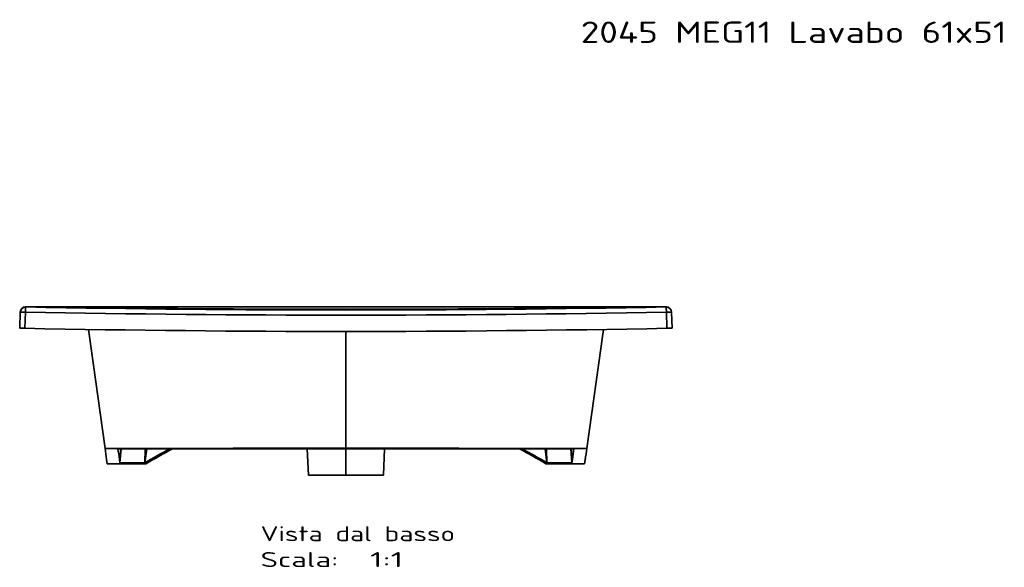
# Model space of a CAD drawing. Extents: x 290 to 1542, y 27 to 1315.
# Tile 4 of 4: x 290 to 1213, y 802 to 1315. Entities that reach past the tile are written whole.
import ezdxf
from ezdxf.enums import TextEntityAlignment as Align

# ---------------------------------------------------------------- set-up
doc = ezdxf.new("R2010")
doc.units = 0
doc.layers.get('0').update_dxf_attribs({"lineweight": 13})
doc.styles.get("Standard").update_dxf_attribs({"font": 'isocp.shx'})

# ---------------------------------------------------------------- blocks, each defined once
blk = doc.blocks.new('BLOCK86')
at = {"color": 7, "lineweight": 13}
blk.add_text('2045 MEG11 Lavabo 61x51', height=20, dxfattribs=at).set_placement((220, 662.25), (619.02, 662.25), align=Align.FIT)
blk = doc.blocks.new('BLOCK88')
at = {"color": 7, "lineweight": 13}
for s, p, p2 in [('Vista dal basso', (-80, -219.43), (102.16, -219.43)), ('Scala:', (-80, -243.61), (-7.14, -243.61)), ('  1:1', (-7.14, -243.61), (53.59, -243.61))]:
    blk.add_text(s, height=14, dxfattribs=at).set_placement(p, p2, align=Align.FIT)
blk = doc.blocks.new('BLOCK89')
at = {"color": 7, "lineweight": 35}
for p, q in [((-225, 0), (-300.17, 0)), ((300.17, 0), (-300.17, 0)), ((208.85, 0), (-208.85, 0)), ((208.85, 0), (-208.85, 0)), ((300.17, 0), (225, 0)), ((300.17, 0), (225, 0)), ((-225, 0), (-300.17, 0)), ((-225.72, -132.51), (-241.38, -21.13)), ((-225.72, -132.51), (-241.38, -21.13)), ((0, -23.01), (0, -132.45)), ((0, -132.45), (0, -23.01)), ((225.72, -132.51), (241.38, -21.13)), ((225.72, -132.51), (241.38, -21.13)), ((-36.23, -132.85), (-35.15, -157.5)), ((0, -157.5), (0, -132.84)), ((0, -132.84), (0, -157.5)), ((0, -132.84), (0, -157.5)), ((0, -132.84), (0, -157.5)), ((36.23, -132.85), (35.15, -157.5)), ((-211.81, -146.02), (-188.35, -146.02)), ((-188.35, -146.02), (-211.81, -146.02)), ((-211.68, -147), (-187.42, -147)), ((-211.68, -147), (-187.42, -147)), ((187.42, -147), (211.68, -147)), ((211.68, -147), (187.42, -147)), ((211.81, -146.02), (188.35, -146.02)), ((211.81, -146.02), (188.35, -146.02)), ((-35.15, -157.5), (0, -157.5)), ((-35.15, -157.5), (0, -157.5)), ((0, -157.5), (35.07, -157.5)), ((0, -157.5), (35.15, -157.5))]:
    blk.add_line(p, q, dxfattribs=at)
at = {"color": 7, "lineweight": 35, "ltscale": 0.003287}
for p, q in [((-300.17, 0), (-300.08, -0.09)), ((300.17, 0), (300.08, -0.09)), ((300.17, 0), (300.08, -0.09)), ((-300.08, -0.09), (-300.17, 0))]:
    blk.add_line(p, q, dxfattribs=at)
at = {"color": 7, "lineweight": 35, "ltscale": 0.0797}
for p, q in [((-221.81, 0), (-225, 0)), ((225, 0), (221.81, 0)), ((225, 0), (221.81, 0)), ((-221.81, 0), (-225, 0))]:
    blk.add_line(p, q, dxfattribs=at)
at = {"color": 7, "lineweight": 35, "ltscale": 0.323943}
for p, q in [((-208.85, 0), (-221.81, 0)), ((-208.85, 0), (-221.81, 0)), ((221.81, 0), (208.85, 0)), ((221.81, 0), (208.85, 0))]:
    blk.add_line(p, q, dxfattribs=at)
at = {"color": 7, "lineweight": 35, "ltscale": 0.029807}
for p, q in [((-208.85, -1.19), (-208.85, 0)), ((-208.85, 0), (-208.85, -1.19))]:
    blk.add_line(p, q, dxfattribs=at)
at = {"color": 7, "lineweight": 35, "ltscale": 0.4375}
for p, q in [((-17.5, 0), (0, 0)), ((0, 0), (17.5, 0))]:
    blk.add_line(p, q, dxfattribs=at)
at = {"color": 7, "lineweight": 35, "ltscale": 0.029809}
blk.add_line((208.85, 0), (208.85, -1.19), dxfattribs=at)
at = {"color": 7, "lineweight": 35, "ltscale": 0.029806}
blk.add_line((208.85, 0), (208.85, -1.19), dxfattribs=at)
at = {"color": 7, "lineweight": 35, "ltscale": 0.377014}
for p, q in [((-305.7, -19.99), (-305.17, -4.92)), ((-305.17, -4.92), (-305.7, -19.99)), ((305.17, -4.92), (305.7, -19.99))]:
    blk.add_line(p, q, dxfattribs=at)
at = {"color": 7, "lineweight": 35, "ltscale": 0.002335}
for p, q in [((-305.17, -4.83), (-305.17, -4.92)), ((-305.17, -4.83), (-305.17, -4.92)), ((305.17, -4.83), (305.17, -4.92)), ((305.17, -4.83), (305.17, -4.92))]:
    blk.add_line(p, q, dxfattribs=at)
at = {"color": 7, "lineweight": 35, "ltscale": 0.00231}
blk.add_line((-305.17, -4.92), (-305.17, -4.83), dxfattribs=at)
at = {"color": 7, "lineweight": 35, "ltscale": 0.002337}
blk.add_line((-305.17, -4.83), (-305.17, -4.92), dxfattribs=at)
at = {"color": 7, "lineweight": 35, "ltscale": 0.379412}
for p, q in [((-300.8, -20.09), (-300.27, -4.92)), ((-300.8, -20.09), (-300.27, -4.92)), ((300.27, -4.92), (300.8, -20.09)), ((300.27, -4.92), (300.8, -20.09))]:
    blk.add_line(p, q, dxfattribs=at)
at = {"color": 7, "lineweight": 35, "ltscale": 0.001104}
blk.add_line((-228.59, -0.9), (-228.55, -0.91), dxfattribs=at)
at = {"color": 7, "lineweight": 35, "ltscale": 0.039663}
blk.add_line((-221.81, 0), (-223.4, 0), dxfattribs=at)
at = {"color": 7, "lineweight": 35, "ltscale": 0.064896}
blk.add_line((224.41, 0), (221.81, 0), dxfattribs=at)
at = {"color": 7, "lineweight": 35, "ltscale": 0.379594}
blk.add_line((305.7, -20), (305.17, -4.83), dxfattribs=at)
blk.add_line((305.7, -20), (305.17, -4.83), dxfattribs=at)
at = {"color": 7, "lineweight": 35, "ltscale": 0.122523}
for p, q in [((-300.8, -20.09), (-305.7, -19.99)), ((305.7, -19.99), (300.8, -20.09))]:
    blk.add_line(p, q, dxfattribs=at)
at = {"color": 7, "lineweight": 35, "ltscale": 0.000244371}
for p, q in [((-305.7, -19.99), (-305.7, -20)), ((-305.7, -19.99), (-305.7, -20)), ((305.7, -20), (305.7, -19.99)), ((305.7, -19.99), (305.7, -20))]:
    blk.add_line(p, q, dxfattribs=at)
at = {"color": 7, "lineweight": 35, "ltscale": 0.122525}
for p, q in [((-300.8, -20.09), (-305.7, -19.99)), ((300.8, -20.09), (305.7, -19.99))]:
    blk.add_line(p, q, dxfattribs=at)
at = {"color": 7, "lineweight": 35, "ltscale": 0.012175}
blk.add_line((-305.21, -20), (-305.7, -20), dxfattribs=at)
blk.add_line((-305.21, -20), (-305.7, -20), dxfattribs=at)
at = {"color": 7, "lineweight": 35, "ltscale": 0.01223}
blk.add_line((305.7, -20), (305.21, -20), dxfattribs=at)
at = {"color": 7, "lineweight": 35, "ltscale": 0.252565}
for p, q in [((-212.25, -142.92), (-211.02, -132.9)), ((-211.02, -132.9), (-212.25, -142.92)), ((211.02, -132.9), (212.25, -142.92)), ((211.02, -132.9), (212.25, -142.92))]:
    blk.add_line(p, q, dxfattribs=at)
at = {"color": 7, "lineweight": 35, "ltscale": 0.329627}
for p, q in [((-211.81, -146.02), (-210.57, -132.9)), ((-210.57, -132.9), (-211.81, -146.02)), ((210.57, -132.9), (211.81, -146.02)), ((210.57, -132.9), (211.81, -146.02))]:
    blk.add_line(p, q, dxfattribs=at)
at = {"color": 7, "lineweight": 35, "ltscale": 0.331624}
blk.add_line((-186.52, -132.88), (-188.35, -146.02), dxfattribs=at)
blk.add_line((-186.52, -132.88), (-188.35, -146.02), dxfattribs=at)
at = {"color": 7, "lineweight": 35, "ltscale": 0.328528}
blk.add_line((-188.04, -132.88), (-188.35, -146.02), dxfattribs=at)
at = {"color": 7, "lineweight": 35, "ltscale": 0.328501}
for p, q in [((-188.35, -146.02), (-188.04, -132.89)), ((188.35, -146.02), (188.04, -132.89)), ((188.35, -146.02), (188.04, -132.89))]:
    blk.add_line(p, q, dxfattribs=at)
at = {"color": 7, "lineweight": 35, "ltscale": 0.009775}
blk.add_line((0, -132.84), (0, -132.45), dxfattribs=at)
blk.add_line((0, -132.84), (0, -132.45), dxfattribs=at)
at = {"color": 7, "lineweight": 35, "ltscale": 0.331622}
for p, q in [((186.52, -132.88), (188.35, -146.02)), ((188.35, -146.02), (186.52, -132.88))]:
    blk.add_line(p, q, dxfattribs=at)
at = {"color": 7, "lineweight": 35, "ltscale": 0.102882}
for p, q in [((-224.25, -142.92), (-223.68, -147)), ((-223.68, -147), (-224.25, -142.92)), ((224.25, -142.92), (223.68, -147)), ((224.25, -142.92), (223.68, -147))]:
    blk.add_line(p, q, dxfattribs=at)
at = {"color": 7, "lineweight": 35, "ltscale": 0.299997}
blk.add_line((-223.68, -147), (-211.68, -147), dxfattribs=at)
blk.add_line((-223.68, -147), (-211.68, -147), dxfattribs=at)
at = {"color": 7, "lineweight": 35, "ltscale": 0.078236}
for p, q in [((-211.81, -146.02), (-212.25, -142.92)), ((-212.25, -142.92), (-211.81, -146.02)), ((211.81, -146.02), (212.25, -142.92)), ((211.81, -146.02), (212.25, -142.92))]:
    blk.add_line(p, q, dxfattribs=at)
at = {"color": 7, "lineweight": 35, "ltscale": 0.024647}
for p, q in [((-211.68, -147), (-211.81, -146.02)), ((-211.81, -146.02), (-211.68, -147)), ((211.68, -147), (211.81, -146.02))]:
    blk.add_line(p, q, dxfattribs=at)
at = {"color": 7, "lineweight": 35, "ltscale": 0.033713}
for p, q in [((-188.35, -146.02), (-187.42, -147)), ((-187.42, -147), (-188.35, -146.02)), ((187.42, -147), (188.35, -146.02)), ((188.35, -146.02), (187.42, -147))]:
    blk.add_line(p, q, dxfattribs=at)
at = {"color": 7, "lineweight": 35, "ltscale": 0.024692}
blk.add_line((211.68, -147), (211.81, -146.02), dxfattribs=at)
at = {"color": 7, "lineweight": 35, "ltscale": 0.300003}
for p, q in [((223.68, -147), (211.68, -147)), ((211.68, -147), (223.68, -147))]:
    blk.add_line(p, q, dxfattribs=at)
at = {"color": 7, "lineweight": 35, "ltscale": 0.131847}
blk.add_line((223.68, -147), (224.41, -141.78), dxfattribs=at)
at = {"color": 7, "lineweight": 35}
for centre, radius, start, end in [((-300.17, -5), 5, 90.00002, 177.99998), ((-300.17, -5), 5, 90.00041, 177.99961), ((-224.55, -3649.5), 3649.51, 89.95704, 90.06953), ((224.55, -3649.47), 3649.47, 89.93047, 90.04296), ((300.17, -5), 5, 2, 90), ((300.17, -5), 5, 2.00002, 89.99998), ((300.17, -5), 5, 2.00041, 89.99961), ((-300.17, -5), 5, 90, 178), ((-300.17, -5.09), 5, 88.912, 177.99997), ((-300.17, -5.09), 5, 88.91539, 178.00186), ((0, 15795.7), 15803.47, 268.911306, 271.088693), ((0, 15795.86), 15803.64, 268.911318, 271.088682), ((0, 15783.93), 15786.87, 268.910845, 271.089154), ((0, 15783.9), 15786.84, 268.910844, 271.089157), ((-228.98, -5), 5, 53.81166, 89.99799), ((-228.98, -5), 5, 53.81169, 89.99799), ((-272.67, -2.01), 43.74, 1.46766, 2.62376), ((-272.68, -2.01), 43.75, 1.46772, 2.62366), ((-229, -5.88), 5, 84.38911, 89.43069), ((-229, -5.88), 5, 84.38911, 89.43069), ((0, 20603.17), 20605.42, 269.415348, 270.584651), ((0, 20608.66), 20610.91, 269.415505, 270.584494), ((0, 20603.02), 20605.27, 269.415345, 270.584655), ((228.98, -5), 5, 90.002, 126.18822), ((228.98, -5), 5, 90.00201, 126.1882), ((229, -5.88), 5, 90.56932, 95.54706), ((229, -5.88), 5, 90.56931, 95.5524), ((272.64, -2), 43.71, 177.37595, 178.53282), ((300.17, -5.09), 5, 2.00003, 91.088), ((300.17, -5.09), 5, 1.99999, 91.08804), ((0, 15454.76), 15477.77, 268.886432, 271.113568), ((0, 15454.76), 15477.77, 268.886432, 271.113567), ((0.01, -430793.85), 430661.4, 90.0000013, 90.0300315), ((0.05, -430929.16), 430796.71, 90.000006, 90.0300268), ((-6277.62, -993.56), 6112.85, 7.998986, 8.097559), ((-6277.7, -993.57), 6112.93, 7.998987, 8.097558), ((0.01, -430416.71), 430283.87, 90.000001, 90.0284524), ((0.01, -430419.54), 430286.69, 90.0000011, 90.0284523), ((-6278.26, -995.34), 6125.61, 7.999063, 8.093776), ((-6277.97, -995.3), 6125.32, 7.99906, 8.093778), ((54.87, -554.41), 475.33, 117.52178, 120.77618), ((54.88, -554.43), 475.35, 117.5217, 120.776), ((56.4, -547.33), 468.73, 117.84676, 121.34389), ((56.36, -547.26), 468.66, 117.84657, 121.34427), ((-0.05, -430929.16), 430796.71, 89.9699732, 89.999994), ((-0.01, -430793.85), 430661.4, 89.9699685, 89.9999987), ((-0.01, -430419.54), 430286.69, 89.9715477, 89.9999989), ((-0.01, -430416.71), 430283.87, 89.9715476, 89.999999), ((-56.4, -547.33), 468.73, 58.65611, 62.15336), ((-54.88, -554.43), 475.35, 59.224, 62.4783), ((-54.87, -554.41), 475.33, 59.22382, 62.47813), ((6278.26, -995.34), 6125.61, 171.906224, 172.000937), ((6277.97, -995.3), 6125.32, 171.906222, 172.00094), ((6277.7, -993.57), 6112.93, 171.902442, 172.001013), ((6277.62, -993.56), 6112.85, 171.902441, 172.001014)]:
    blk.add_arc(centre, radius, start, end, dxfattribs=at)
for centre, ratio, start_param, end_param in [((-221.81, -5), 0.633958, 2.477531, 3.141408), ((-221.81, -5), 0.633959, 2.47753, 3.141407), ((221.81, -5), 0.633958, 3.141777, 3.80657), ((221.81, -5), 0.633959, 3.141778, 3.805651)]:
    blk.add_ellipse(centre, major_axis=(0, -5), ratio=ratio, start_param=start_param, end_param=end_param, dxfattribs=at)
for points, degree, knots in [([(-305.17, -4.92), (-305.17, -4.91), (-305.14, -4.89), (-305.07, -4.88), (-304.77, -4.86), (-304.26, -4.85), (-303.87, -4.85), (-302.96, -4.85), (-301.94, -4.87), (-301.39, -4.88), (-300.83, -4.9), (-300.27, -4.92)], 5, [0, 0, 0, 0, 0, 0, 1.893112, 1.893112, 1.893112, 5.49857, 5.49857, 5.49857, 9.487815, 9.487815, 9.487815, 9.487815, 9.487815, 9.487815]), ([(-305.17, -4.92), (-305.17, -4.92), (-305.17, -4.91), (-305.17, -4.91), (-305.16, -4.91), (-305.15, -4.9), (-305.14, -4.9), (-305.13, -4.9), (-305.11, -4.89), (-305.1, -4.89), (-305.06, -4.89), (-305.01, -4.88), (-304.98, -4.88), (-304.89, -4.87), (-304.79, -4.87), (-304.74, -4.86), (-304.57, -4.86), (-304.41, -4.85), (-304.3, -4.85), (-303.94, -4.85), (-303.58, -4.85), (-303.34, -4.85), (-302.57, -4.86), (-301.81, -4.87), (-301.3, -4.88), (-300.78, -4.9), (-300.27, -4.92)], 5, [0, 0, 0, 0, 0, 0, 0.017994, 0.017994, 0.017994, 0.048269, 0.048269, 0.048269, 0.102038, 0.102038, 0.102038, 0.271239, 0.271239, 0.271239, 0.559188, 0.559188, 0.559188, 1.099645, 1.099645, 1.099645, 2.341256, 2.341256, 2.341256, 4.91393, 4.91393, 4.91393, 4.91393, 4.91393, 4.91393]), ([(-300.27, -4.92), (-300.25, -4.04), (-300.23, -3.17), (-300.21, -2.32), (-300.17, -1.23), (-300.13, -0.5), (-300.12, -0.32), (-300.1, -0.17), (-300.09, -0.11), (-300.09, -0.1), (-300.08, -0.09), (-300.08, -0.09)], 5, [0, 0, 0, 0, 0, 0, 6.895586, 6.895586, 6.895586, 9.875284, 9.875284, 9.875284, 10.672086, 10.672086, 10.672086, 10.672086, 10.672086, 10.672086]), ([(-300.08, -0.09), (-300.09, -0.09), (-300.1, -0.13), (-300.1, -0.21), (-300.13, -0.51), (-300.16, -1.03), (-300.17, -1.43), (-300.2, -2.32), (-300.23, -3.31), (-300.25, -3.84), (-300.26, -4.38), (-300.27, -4.92)], 5, [0, 0, 0, 0, 0, 0, 1.953579, 1.953579, 1.953579, 5.524064, 5.524064, 5.524064, 9.352769, 9.352769, 9.352769, 9.352769, 9.352769, 9.352769]), ([(-228.95, -0.88), (-228.95, -0.89), (-228.8, -0.9), (-228.51, -0.91), (-227.5, -0.94), (-225.85, -0.97), (-224.73, -0.99), (-221.68, -1.04), (-218.16, -1.09), (-215.99, -1.12), (-213.52, -1.14), (-211.05, -1.17), (-210.78, -1.17), (-210.52, -1.18), (-210.26, -1.18)], 5, [0, 0, 0, 0, 0, 0, 7.15434, 7.15434, 7.15434, 16.818324, 16.818324, 16.818324, 31.480879, 31.480879, 31.480879, 33.24057, 33.24057, 33.24057, 33.24057, 33.24057, 33.24057]), ([(-228.95, -0.88), (-228.95, -0.89), (-228.76, -0.9), (-228.4, -0.92), (-226.98, -0.95), (-224.58, -0.99), (-222.83, -1.02), (-219.37, -1.07), (-215.59, -1.12), (-213.82, -1.14), (-212.04, -1.16), (-210.26, -1.18)], 5, [0, 0, 0, 0, 0, 0, 9.130479, 9.130479, 9.130479, 23.827386, 23.827386, 23.827386, 36.485834, 36.485834, 36.485834, 36.485834, 36.485834, 36.485834]), ([(-210.26, -1.18), (-210.51, -1.18), (-211.01, -1.17), (-211.76, -1.16), (-212.52, -1.15), (-213.27, -1.15), (-214.02, -1.14), (-214.77, -1.13), (-215.51, -1.12), (-216.24, -1.11), (-216.97, -1.1), (-217.68, -1.09), (-218.38, -1.08), (-219.07, -1.07), (-219.74, -1.07), (-220.4, -1.06), (-221.04, -1.05), (-221.66, -1.04), (-222.25, -1.03), (-222.83, -1.02), (-223.38, -1.01), (-223.91, -1), (-224.41, -1), (-224.89, -0.99), (-225.34, -0.98), (-225.76, -0.97), (-226.15, -0.96), (-226.52, -0.96), (-226.86, -0.95), (-227.17, -0.94), (-227.45, -0.94), (-227.71, -0.93), (-227.93, -0.93), (-228.12, -0.92), (-228.27, -0.92), (-228.4, -0.91), (-228.5, -0.91), (-228.56, -0.91), (-228.59, -0.91), (-228.59, -0.9)], 3, [0, 0, 0, 0, 0.753524, 1.508308, 2.26313, 3.016671, 3.767533, 4.51425, 5.255303, 5.98913, 6.714052, 7.428548, 8.13101, 8.819843, 9.493311, 10.15006, 10.788578, 11.407454, 12.005129, 12.580638, 13.132871, 13.660824, 14.1631, 14.639658, 15.08984, 15.5131, 15.908451, 16.276266, 16.615457, 16.926811, 17.208962, 17.463144, 17.68846, 17.876878, 18.02738, 18.154889, 18.252473, 18.317918, 18.339975, 18.339975, 18.339975, 18.339975]), ([(210.26, -1.18), (212.04, -1.16), (213.83, -1.14), (215.59, -1.12), (219.14, -1.08), (222.46, -1.03), (224.06, -1), (226.35, -0.96), (227.91, -0.93), (228.38, -0.92), (228.77, -0.9), (228.92, -0.89), (228.94, -0.89), (228.95, -0.89), (228.95, -0.88)], 5, [0, 0, 0, 0, 0, 0, 11.873602, 11.873602, 11.873602, 23.92529, 23.92529, 23.92529, 31.366662, 31.366662, 31.366662, 33.24691, 33.24691, 33.24691, 33.24691, 33.24691, 33.24691]), ([(210.26, -1.18), (213.3, -1.15), (216.35, -1.11), (219.38, -1.07), (223.42, -1.02), (226.42, -0.96), (227.2, -0.95), (228.2, -0.92), (228.74, -0.9), (228.88, -0.9), (228.95, -0.89), (228.95, -0.88)], 5, [0, 0, 0, 0, 0, 0, 21.598523, 21.598523, 21.598523, 30.911866, 30.911866, 30.911866, 36.452548, 36.452548, 36.452548, 36.452548, 36.452548, 36.452548]), ([(228.54, -0.91), (228.58, -0.91), (228.62, -0.9), (228.56, -0.91), (228.51, -0.91), (228.42, -0.91), (228.3, -0.92), (228.15, -0.92), (227.97, -0.93), (227.75, -0.93), (227.5, -0.94), (227.22, -0.94), (226.91, -0.95), (226.58, -0.96), (226.21, -0.96), (225.82, -0.97), (225.4, -0.98), (224.95, -0.99), (224.47, -0.99), (223.97, -1), (223.44, -1.01), (222.89, -1.02), (222.31, -1.03), (221.71, -1.04), (221.09, -1.05), (220.45, -1.06), (219.79, -1.06), (219.12, -1.07), (218.43, -1.08), (217.72, -1.09), (217, -1.1), (216.28, -1.11), (215.54, -1.12), (214.79, -1.13), (214.04, -1.14), (213.29, -1.15), (212.53, -1.15), (211.77, -1.16), (211.01, -1.17), (210.51, -1.18), (210.26, -1.18)], 3, [0, 0, 0, 0, 0.055595, 0.074575, 0.131765, 0.225077, 0.346673, 0.495246, 0.673371, 0.896918, 1.14639, 1.426022, 1.734, 2.071126, 2.436538, 2.830438, 3.252182, 3.701568, 4.177676, 4.67999, 5.208105, 5.761079, 6.337621, 6.936697, 7.557268, 8.19795, 8.857281, 9.533712, 10.225763, 10.931719, 11.649901, 12.378679, 13.116488, 13.86166, 14.612608, 15.367801, 16.12576, 16.885067, 17.644379, 18.402431, 18.402431, 18.402431, 18.402431]), ([(300.08, -0.09), (300.09, -0.09), (300.1, -0.13), (300.1, -0.21), (300.13, -0.51), (300.16, -1.03), (300.17, -1.43), (300.2, -2.32), (300.23, -3.31), (300.25, -3.84), (300.26, -4.38), (300.27, -4.92)], 5, [0, 0, 0, 0, 0, 0, 2.034258, 2.034258, 2.034258, 5.720953, 5.720953, 5.720953, 9.628574, 9.628574, 9.628574, 9.628574, 9.628574, 9.628574]), ([(300.08, -0.09), (300.09, -0.09), (300.1, -0.13), (300.1, -0.21), (300.13, -0.51), (300.16, -1.03), (300.17, -1.43), (300.2, -2.32), (300.23, -3.31), (300.25, -3.84), (300.26, -4.38), (300.27, -4.92)], 5, [0, 0, 0, 0, 0, 0, 1.953579, 1.953579, 1.953579, 5.524064, 5.524064, 5.524064, 9.35277, 9.35277, 9.35277, 9.35277, 9.35277, 9.35277]), ([(300.27, -4.92), (301.27, -4.88), (302.26, -4.86), (303.25, -4.84), (304.38, -4.84), (304.98, -4.88), (305.08, -4.89), (305.15, -4.9), (305.17, -4.91), (305.17, -4.92), (305.17, -4.92), (305.17, -4.92)], 5, [0, 0, 0, 0, 0, 0, 7.114675, 7.114675, 7.114675, 9.147684, 9.147684, 9.147684, 9.433878, 9.433878, 9.433878, 9.433878, 9.433878, 9.433878]), ([(300.27, -4.92), (300.28, -4.92), (300.3, -4.92), (300.32, -4.92), (300.35, -4.92), (300.41, -4.91), (300.44, -4.91), (300.5, -4.91), (300.64, -4.91), (300.69, -4.9), (300.83, -4.9), (301, -4.9), (301.11, -4.89), (301.35, -4.89), (301.58, -4.88), (301.69, -4.88), (301.94, -4.87), (302.18, -4.87), (302.28, -4.86), (302.47, -4.86), (302.67, -4.86), (302.77, -4.86), (303.06, -4.85), (303.33, -4.85), (303.51, -4.85), (303.76, -4.85), (303.99, -4.85), (304.06, -4.85), (304.17, -4.85), (304.27, -4.85), (304.3, -4.85), (304.37, -4.85), (304.43, -4.86), (304.46, -4.86), (304.64, -4.86), (304.8, -4.87), (304.91, -4.87), (305.06, -4.88), (305.14, -4.9), (305.16, -4.91), (305.17, -4.91), (305.17, -4.92)], 5, [0, 0, 0, 0, 0, 0, 2.602605, 2.602605, 2.602605, 4.044728, 4.044728, 4.044728, 4.731048, 4.731048, 4.731048, 5.436625, 5.436625, 5.436625, 6.573729, 6.573729, 6.573729, 7.3834, 7.3834, 7.3834, 8.182289, 8.182289, 8.182289, 9.778386, 9.778386, 9.778386, 10.532412, 10.532412, 10.532412, 10.909449, 10.909449, 10.909449, 11.30748, 11.30748, 11.30748, 13.138054, 13.138054, 13.138054, 14.2949, 14.2949, 14.2949, 14.2949, 14.2949, 14.2949])]:
    blk.add_open_spline(points, degree=degree, knots=knots, dxfattribs=at)
blk.add_open_spline([(162.55, -132.87), (167.61, -135.54), (172.62, -138.29), (177.6, -141.12), (182.53, -144.02), (187.42, -147)], degree=5, dxfattribs=at)

msp = doc.modelspace()

# ---------------------------------------------------------------- block references
at = {"lineweight": 0}
for name, p in [('BLOCK86', (595.75, 631.02)), ('BLOCK89', (595.75, 1046.09)), ('BLOCK88', (595.75, 1046.09))]:
    msp.add_blockref(name, p, dxfattribs=at)

doc.saveas('drawing.dxf')
